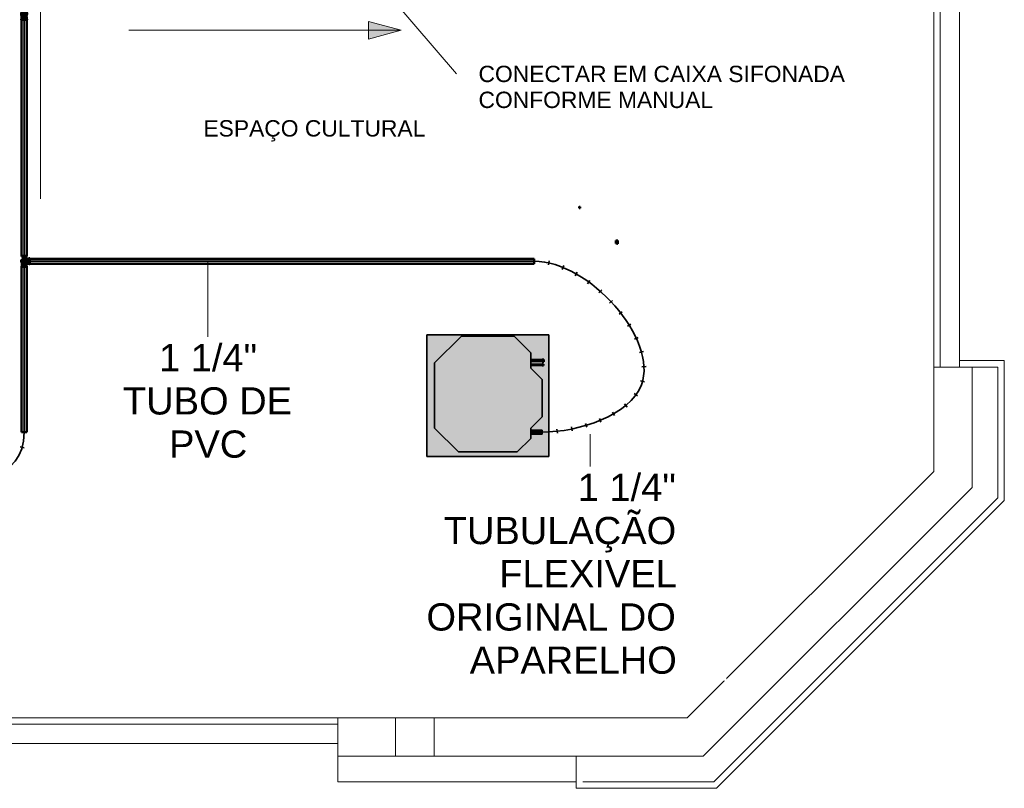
# Model space of a CAD drawing. Header units: millimetres. Extents: x -31934 to 141449, y -11043 to 10357.
# Tile 8 of 13: x 23823 to 31506, y -9793 to -3791. Entities that reach past the tile are written whole.
import ezdxf

# ---------------------------------------------------------------- set-up
doc = ezdxf.new("R2010")
doc.units = ezdxf.units.MM
doc.linetypes.add('Centro', pattern=[30, 12, -6, 6, -6])
doc.linetypes.add('Oculto 1_5', pattern=[2.2, 1.5, -0.7])
for name, color, linetype, lineweight in [('A-DETL', 90, 'Oculto 1_5', 9), ('ESQ', 7, 'Continuous', 9), ('G-ANNO-DIMS', 111, 'Continuous', 9), ('G-ANNO-TEXT', 231, 'Continuous', 18), ('M-EQPM', 50, 'Continuous', 35), ('P-PIPE', 3, 'Continuous', 50), ('P-PIPE-CNTR', 3, 'Centro', 35), ('P-PIPE-IDEN', 2, 'Continuous', 9), ('PAREDES', 7, 'Continuous', 9), ('PEM1-Layout Terreo_dwg', 8, 'Continuous', 9), ('PILAR', 7, 'Continuous', 9)]:
    doc.layers.add(name, color=color, linetype=linetype, lineweight=lineweight)
doc.styles.add('Arial_2', font='arial.ttf', dxfattribs={"height": 127.5})
doc.styles.add('Arial_3', font='arial.ttf', dxfattribs={"height": 212.5})

# ---------------------------------------------------------------- blocks, each defined once
blk = doc.blocks.new('PEM1-Layout Terreo_dwg-1021386-PAVIMENTO TÉRREO TUBULAÇÃO FRIGORIGENA DRENO')
at = {"layer": 'ESQ'}
for p, q in [((123918.2, 20571.7), (123918.2, 23551.7)), ((123968.2, 20571.7), (123968.2, 23551.7)), ((116268.2, 17831.7), (119268.2, 17831.7)), ((116268.2, 17781.7), (119268.2, 17781.7))]:
    blk.add_line(p, q, dxfattribs=at)
at = {"layer": 'PAREDES'}
for p, q in [((124118.2, 20571.7), (124118.2, 23551.7)), ((116268.2, 17631.7), (119268.2, 17631.7))]:
    blk.add_line(p, q, dxfattribs=at)
at = {"layer": 'PAREDES', "flags": 128}
for points in [[(124118.2, 20621.7), (124468.2, 20621.7), (124468.2, 19528.1), (122221.7, 17281.7), (121128.2, 17281.7), (121128.2, 17531.7)], [(120018.2, 17531.7), (122118.2, 17531.7), (124218.2, 19631.7), (124218.2, 20571.7), (123918.2, 20571.7), (123918.2, 19755.9), (121993.9, 17831.7), (120018.2, 17831.7)], [(124218.2, 20571.7), (124418.2, 20571.7), (124418.2, 19548.8), (122201, 17331.7), (121178.2, 17331.7)], [(119718.2, 17831.7), (119268.2, 17831.7), (119268.2, 17531.7), (119718.2, 17531.7)], [(119268.2, 17531.7), (119268.2, 17331.7), (121128.2, 17331.7)]]:
    blk.add_lwpolyline(points, dxfattribs=at)
at = {"layer": 'PILAR', "flags": 128}
blk.add_lwpolyline([(119718.2, 17531.7), (120018.2, 17531.7), (120018.2, 17831.7), (119718.2, 17831.7)], close=True, dxfattribs=at)
blk = doc.blocks.new('Midea_VRF_Indoor_4-way Cassette_MI-90_100_112_140_Q4_DHN1-D _2nd DC_ - MI2-140Q4DHN1-V23-PAVIMENTO TÉRREO TUBULAÇÃO FRIGORIGENA DRENO')
at = {"layer": 'M-EQPM', "linetype": 'Oculto 1_5', "lineweight": 9}
h = blk.add_hatch(color=256, dxfattribs=at)
h.paths.add_polyline_path([(335, -475), (475, -475), (475, 475), (-475, 475), (-475, -475), (229.6, -475)])
h.paths.add_polyline_path([(-229.6, -440.4), (-415, -255), (-415, 255), (-206.4, 463.6), (206.4, 463.6), (335, 335), (335, 281.2), (436.7, 280.6), (436.7, 265), (335, 265.3), (335, 244.2), (425, 243.5), (425, 234.6), (335, 234.6), (335, 215), (425, 125), (425, -165), (335, -255), (335, -269), (425, -269.5), (425, -301), (335, -301), (335, -335), (229.6, -440.4)])
h.paths.add_polyline_path([(426, 234.3), (426, 244.5), (434.7, 243.5), (434.7, 234.3)])
for points in [[(229.6, -440.4), (335, -335), (335, -255), (425, -165), (425, 125), (335, 215), (335, 335), (206.4, 463.6), (-206.4, 463.6), (-415, 255), (-415, -255), (-229.6, -440.4)], [(335, 265.3), (425, 265.8), (425, 281.2), (335, 280.9), (335, 265.5)], [(416.7, 234.6), (425, 235.3), (425, 244.2), (335, 243.5), (335, 234.6)], [(335, -301), (425, -300.5), (425, -269), (335, -269.5), (335, -300.5)]]:
    blk.add_hatch(color=256, dxfattribs=at).paths.add_polyline_path(points)
at = {"layer": 'A-DETL'}
for p, q in [((425, 244), (425, 244.2)), ((425, 234.6), (425, 234.8))]:
    blk.add_line(p, q, dxfattribs=at)
at = {"layer": 'M-EQPM'}
for p, q in [((0, 475), (-475, 475)), ((-475, 475), (-475, -475)), ((-475, -475), (-475, 475)), ((-475, 475), (475, 475)), ((-206.4, 463.6), (-415, 255)), ((-415, 255), (-206.4, 463.6)), ((206.4, 463.6), (-206.4, 463.6)), ((-206.4, 463.6), (206.4, 463.6)), ((475, 475), (0, 475)), ((335, 335), (206.4, 463.6)), ((206.4, 463.6), (335, 335)), ((475, -475), (475, 475)), ((475, 475), (475, -475)), ((335, 215), (335, 335)), ((335, 335), (335, 215)), ((-415, 255), (-415, -255)), ((-415, -255), (-415, 255)), ((425, 281.2), (335, 281.2)), ((335, 265.3), (425, 265.3)), ((425, 244.2), (335, 244.2)), ((335, 234.6), (425, 234.6)), ((425, 234.6), (425, 244.2)), ((425, 125), (335, 215)), ((335, 215), (425, 125)), ((425, -165), (425, 125)), ((425, 125), (425, -165)), ((335, -255), (425, -165)), ((425, -165), (335, -255)), ((-415, -255), (-229.6, -440.4)), ((-229.6, -440.4), (-415, -255)), ((335, -335), (335, -255)), ((335, -255), (335, -335)), ((425, -269), (335, -269)), ((335, -301), (425, -301)), ((425, -301), (425, -269)), ((229.6, -440.4), (335, -335)), ((335, -335), (229.6, -440.4)), ((-229.6, -440.4), (229.6, -440.4)), ((229.6, -440.4), (-229.6, -440.4)), ((-475, -475), (475, -475)), ((475, -475), (-475, -475))]:
    blk.add_line(p, q, dxfattribs=at)
blk = doc.blocks.new('Cotovelo - PVC - CW - Padrão-1121017-PAVIMENTO TÉRREO TUBULAÇÃO FRIGORIGENA DRENO')
at = {"layer": 'P-PIPE', "lineweight": 9}
h = blk.add_hatch(color=120, dxfattribs=at)
h.paths.add_polyline_path([(23838.2, -5690.6), (23837.7, -5685.7), (23836.4, -5682.1), (23835.7, -5677.2), (23837, -5670.3), (23838.2, -5665.5), (23838.2, -5663.8), (23836.2, -5667.2), (23834.5, -5671.2), (23833.8, -5677.2), (23835.9, -5686.6), (23837.7, -5689.9)])
h.paths.add_polyline_path([(23875.8, -5690.6), (23878.1, -5686.6), (23879.5, -5683.2), (23880.3, -5677.2), (23879.5, -5671.2), (23875.8, -5663.8), (23876.4, -5668.6), (23877.6, -5671.7), (23878.3, -5677.5), (23876.4, -5685.7), (23875.8, -5689.4), (23875.8, -5690.2)])
for points in [[(23880.1, -5675.1), (23880.1, -5658.2), (23875.8, -5659.1), (23876.7, -5664.8), (23878.3, -5668.1), (23879.6, -5671.8), (23880.1, -5675.1)], [(23880.2, -5696.1), (23879, -5684.5), (23875.8, -5694.4), (23876.4, -5696.1), (23880.2, -5696.1)], [(23880.3, -5698.4), (23896.7, -5697.6), (23896.5, -5677.2), (23880.3, -5677.2), (23880.1, -5683.2), (23880.2, -5697.6)], [(23896.5, -5677.2), (23896.7, -5656), (23880.2, -5656.7), (23880.3, -5677.2)], [(23896.5, -5677.2), (23902, -5677.2), (23902.1, -5653.9), (23896.7, -5654.7), (23896.6, -5671.2)], [(23902.2, -5700.5), (23902.2, -5699.7), (23902, -5677.2), (23896.5, -5677.2), (23896.8, -5700.5)]]:
    blk.add_hatch(color=120, dxfattribs=at).paths.add_polyline_path(points)
at = {"layer": 'A-DETL', "color": 120, "linetype": 'Continuous', "flags": 128}
for points in [[(23837.8, -5677.2), (23837.8, -5676.4), (23837.9, -5675.7), (23837.9, -5674.9), (23838, -5674.1), (23838.2, -5673.4), (23838.2, -5673.3)], [(23838.2, -5681.1), (23838.1, -5680.5), (23838, -5679.7), (23837.9, -5678.9), (23837.8, -5678.2), (23837.8, -5677.4), (23837.8, -5677.2)], [(23838.3, -5672.8), (23838.3, -5672.6), (23838.5, -5671.9), (23838.8, -5671.1), (23839, -5670.4), (23839.3, -5669.7), (23839.6, -5669), (23840, -5668.3), (23840.3, -5667.6), (23840.7, -5667), (23841.2, -5666.3), (23841.6, -5665.7), (23842.1, -5665.1), (23842.6, -5664.5), (23843.1, -5663.9), (23843.6, -5663.4), (23844.2, -5662.9), (23844.8, -5662.4), (23845.4, -5661.9), (23846, -5661.4), (23846.6, -5661), (23847.3, -5660.6), (23848, -5660.2), (23848.7, -5659.9), (23849.4, -5659.5), (23850.1, -5659.2), (23850.8, -5659), (23851.5, -5658.7), (23852.3, -5658.5), (23853, -5658.4), (23853.8, -5658.2), (23854.5, -5658.1), (23855.3, -5658), (23856.1, -5658), (23856.8, -5657.9)], [(23856.3, -5696.4), (23855.5, -5696.4), (23854.7, -5696.3), (23854, -5696.2), (23853.2, -5696.1), (23852.5, -5695.9), (23851.7, -5695.7), (23851, -5695.5), (23850.3, -5695.2), (23849.6, -5694.9), (23848.8, -5694.6), (23848.2, -5694.3), (23847.5, -5693.9), (23846.8, -5693.5), (23846.2, -5693.1), (23845.6, -5692.6), (23844.9, -5692.2), (23844.4, -5691.7), (23843.8, -5691.1), (23843.2, -5690.6), (23842.7, -5690), (23842.2, -5689.5), (23841.7, -5688.9), (23841.3, -5688.2), (23840.8, -5687.6), (23840.4, -5686.9), (23840.1, -5686.3), (23839.7, -5685.6), (23839.4, -5684.9), (23839.1, -5684.2), (23838.8, -5683.4), (23838.6, -5682.7), (23838.4, -5682), (23838.3, -5681.5)], [(23857.1, -5657.9), (23857.1, -5657.9), (23857.2, -5657.9), (23857.3, -5657.9), (23857.5, -5657.9), (23857.7, -5657.9), (23857.9, -5657.9), (23858.2, -5657.9), (23858.5, -5657.9), (23858.9, -5657.9), (23859.2, -5657.9), (23859.6, -5657.9), (23860.1, -5657.9), (23860.6, -5657.9), (23861.1, -5657.9), (23861.6, -5657.9), (23862.2, -5657.9)], [(23870, -5657.9), (23870.9, -5657.9), (23871.7, -5657.9), (23872.6, -5657.9), (23873.5, -5657.9), (23874.3, -5657.9), (23875.2, -5657.9), (23876.1, -5657.9)], [(23861.9, -5696.4), (23861.3, -5696.4), (23860.8, -5696.4), (23860.3, -5696.4), (23859.9, -5696.4), (23859.4, -5696.4), (23859.1, -5696.4), (23858.7, -5696.4), (23858.4, -5696.4), (23858.1, -5696.4), (23857.8, -5696.4), (23857.6, -5696.4), (23857.4, -5696.4), (23857.3, -5696.4), (23857.2, -5696.4), (23857.1, -5696.4), (23857.1, -5696.4)], [(23875.7, -5696.4), (23874.8, -5696.4), (23873.9, -5696.4), (23873, -5696.4), (23872.2, -5696.4), (23871.3, -5696.4), (23870.5, -5696.4)]]:
    blk.add_lwpolyline(points, dxfattribs=at)
at = {"layer": 'A-DETL', "color": 120, "linetype": 'Continuous'}
for start, end in [(35.6817, 144.3183), (215.6817, 324.3183)]:
    blk.add_arc((23857, -5677.2), 23.3, start, end, dxfattribs=at)
for start_param, end_param in [(4.712389, 5.759587), (3.665191, 4.712389)]:
    blk.add_ellipse((23902.3, -5677.2), major_axis=(0, 23.3), ratio=0.01, start_param=start_param, end_param=end_param, dxfattribs=at)
at = {"layer": 'P-PIPE', "color": 4}
for p, q in [((23896.8, -5656), (23880.3, -5656)), ((23902.3, -5653.9), (23896.8, -5653.9)), ((23880.3, -5698.4), (23896.8, -5698.4)), ((23896.8, -5700.5), (23902.3, -5700.5))]:
    blk.add_line(p, q, dxfattribs=at)
at = {"layer": 'P-PIPE', "color": 4, "flags": 128}
for points in [[(23876.1, -5657.9), (23877, -5657.9), (23878, -5657.9), (23878.9, -5657.9), (23879.8, -5657.9), (23880.3, -5657.9)], [(23880.3, -5696.4), (23879.4, -5696.4), (23878.4, -5696.4), (23877.5, -5696.4), (23876.6, -5696.4), (23875.7, -5696.4)]]:
    blk.add_lwpolyline(points, dxfattribs=at)
at = {"layer": 'P-PIPE', "color": 4}
for start, end in [(144.44068, 180), (180, 215.55932), (0, 35.55932), (324.44068, 360)]:
    blk.add_arc((23857, -5677.2), 23.3, start, end, dxfattribs=at)
for centre, major_axis, start_param, end_param in [((23880.3, -5677.2), (0, 21.2), 0, 1.472271), ((23880.3, -5677.2), (0, 21.2), 1.669321, 3.141593), ((23896.8, -5677.2), (0, 23.3), 0, 1.570796), ((23896.8, -5677.2), (0, 23.3), 1.570796, 3.141593), ((23902.3, -5677.2), (0, 23.3), 0, 1.570796), ((23902.3, -5677.2), (0, 23.3), 1.570796, 3.141593), ((23902.3, -5677.2), (0, 23.3), 5.759587, 6.021386), ((23902.3, -5677.2), (0, 23.3), 3.403392, 3.665191)]:
    blk.add_ellipse(centre, major_axis=major_axis, ratio=0.01, start_param=start_param, end_param=end_param, dxfattribs=at)
blk = doc.blocks.new('Cotovelo - PVC - CW - Padrão-V20-PAVIMENTO TÉRREO TUBULAÇÃO FRIGORIGENA DRENO')
at = {"layer": 'P-PIPE', "lineweight": 9}
for points in [[(23876, -3759.6), (23878.2, -3755.5), (23879.9, -3749.7), (23879.9, -3743), (23879.5, -3740.3), (23875.4, -3732.3), (23871.1, -3728), (23867.6, -3725.7), (23862.5, -3723.8), (23857, -3723), (23850.5, -3724.1), (23843, -3728), (23838.7, -3732.3), (23836.4, -3735.7), (23834.2, -3743), (23834.2, -3749.7), (23835.9, -3755.5), (23838, -3758.4), (23837.9, -3755), (23836.3, -3749.7), (23836.3, -3743), (23836.8, -3740.3), (23840.6, -3733.3), (23844.7, -3729.4), (23846.5, -3728), (23852.9, -3725.7), (23857, -3725.1), (23863.6, -3726.3), (23870.1, -3729.9), (23873.7, -3733.6), (23875.8, -3736.7), (23877.8, -3743), (23877.8, -3749.7), (23876, -3755.3), (23876, -3758), (23876, -3758.4)], [(23875.8, -3756), (23877.8, -3749.7), (23877.8, -3743), (23877.5, -3740.8), (23873.7, -3733.6), (23869, -3729), (23867.6, -3728), (23862.5, -3725.9), (23857, -3725.1), (23850.5, -3726.3), (23844.7, -3729.4), (23840, -3734.1), (23838.1, -3737.2), (23836.3, -3743), (23836.3, -3749.7), (23838, -3755.3), (23838.9, -3740.8), (23842.2, -3734.6), (23846.5, -3730.5), (23852.9, -3727.8), (23857, -3727.1), (23866.1, -3729.7), (23870.1, -3732.4), (23874.5, -3738.8), (23876, -3743), (23875.8, -3756)], [(23833.8, -3791.1), (23845.4, -3790.9), (23857, -3790.9), (23857, -3785.4), (23833.8, -3785.6), (23833.8, -3791)], [(23837, -3791.2), (23837, -3791.1), (23834.5, -3791.2)], [(23835.9, -3785.5), (23857, -3785.4), (23857, -3768.9), (23835.9, -3769.1), (23835.9, -3785.5)], [(23878.2, -3785.5), (23877.5, -3769), (23857, -3768.9), (23857, -3785.4), (23878.2, -3785.5)], [(23880.3, -3791.1), (23879.5, -3785.5), (23857, -3785.4), (23857, -3790.9), (23879.5, -3791)]]:
    blk.add_hatch(color=120, dxfattribs=at).paths.add_polyline_path(points)
h = blk.add_hatch(color=120, dxfattribs=at)
h.paths.add_polyline_path([(23857, -3728.3), (23857, -3727.1), (23853.4, -3727.7), (23856.7, -3728.2)])
h.paths.add_polyline_path([(23838.1, -3769), (23857, -3768.9), (23857, -3728.3), (23852.9, -3728.2), (23845.1, -3732.3), (23842.3, -3734.8), (23840, -3738.8), (23840.4, -3741.1), (23838.9, -3743), (23838, -3752.8), (23838.1, -3769)])
h = blk.add_hatch(color=120, dxfattribs=at)
h.paths.add_polyline_path([(23857, -3728.3), (23860.3, -3727.7), (23857, -3727.1), (23857, -3728.2)])
h.paths.add_polyline_path([(23876, -3769), (23874.6, -3741), (23873.5, -3737.7), (23871.8, -3734.8), (23866.8, -3731), (23860.8, -3728.3), (23857, -3728.3), (23857, -3768.9), (23875.8, -3769)])
h.paths.add_polyline_path([(23866.5, -3729.9), (23862.5, -3728.2), (23864.3, -3729.2), (23865.7, -3729.7)])
at = {"layer": 'A-DETL', "color": 120, "linetype": 'Continuous'}
for start_param, end_param in [(3.665191, 4.533373), (4.712389, 5.759587)]:
    blk.add_ellipse((23857, -3791.1), major_axis=(23.3, 0), ratio=0.01, start_param=start_param, end_param=end_param, dxfattribs=at)
at = {"layer": 'P-PIPE', "color": 4}
for p, q in [((23833.8, -3785.6), (23833.8, -3791.1)), ((23835.9, -3769.1), (23835.9, -3785.6)), ((23878.2, -3785.6), (23878.2, -3769.1)), ((23880.3, -3791.1), (23880.3, -3785.6))]:
    blk.add_line(p, q, dxfattribs=at)
at = {"layer": 'P-PIPE', "color": 4, "flags": 128}
for points in [[(23837.8, -3746.3), (23837.8, -3746.3), (23837.8, -3746.4), (23837.8, -3746.5), (23837.8, -3746.6), (23837.8, -3746.8), (23837.8, -3747), (23837.8, -3747.2), (23837.8, -3747.5), (23837.8, -3747.8), (23837.8, -3748.1), (23837.8, -3748.5), (23837.8, -3748.9), (23837.8, -3749.4), (23837.8, -3749.8), (23837.8, -3750.3), (23837.8, -3750.9), (23837.8, -3751.4), (23837.8, -3752), (23837.8, -3752.7), (23837.8, -3753.3), (23837.8, -3754), (23837.8, -3754.7), (23837.8, -3755.4), (23837.8, -3756.1), (23837.8, -3756.9), (23837.8, -3757.7), (23837.8, -3758.5), (23837.8, -3759.3), (23837.8, -3760.1), (23837.8, -3761), (23837.8, -3761.9), (23837.8, -3762.7), (23837.8, -3763.6), (23837.8, -3764.5), (23837.8, -3765.4), (23837.8, -3766.3), (23837.8, -3767.2), (23837.8, -3768.2), (23837.8, -3769.1), (23837.8, -3769.1)], [(23876.3, -3769.1), (23876.3, -3768.2), (23876.3, -3767.3), (23876.3, -3766.3), (23876.3, -3765.4), (23876.3, -3764.5), (23876.3, -3763.6), (23876.3, -3762.7), (23876.3, -3761.9), (23876.3, -3761), (23876.3, -3760.2), (23876.3, -3759.3), (23876.3, -3758.5), (23876.3, -3757.7), (23876.3, -3756.9), (23876.3, -3756.1), (23876.3, -3755.4), (23876.3, -3754.7), (23876.3, -3754), (23876.3, -3753.3), (23876.3, -3752.7), (23876.3, -3752), (23876.3, -3751.5), (23876.3, -3750.9), (23876.3, -3750.4), (23876.3, -3749.8), (23876.3, -3749.4), (23876.3, -3748.9), (23876.3, -3748.5), (23876.3, -3748.1), (23876.3, -3747.8), (23876.3, -3747.5), (23876.3, -3747.2), (23876.3, -3747), (23876.3, -3746.8), (23876.3, -3746.6), (23876.3, -3746.5), (23876.3, -3746.4), (23876.3, -3746.3), (23876.3, -3746.3)]]:
    blk.add_lwpolyline(points, dxfattribs=at)
at = {"layer": 'P-PIPE', "color": 4}
for radius, start, end in [(23.3, 90, 214.77191), (21.2, 90, 205.31408), (19.2, 90, 187.75995), (23.3, 325.03232, 90), (21.2, 332.66823, 90), (19.3, 350, 90)]:
    blk.add_arc((23857, -3746.3), radius, start, end, dxfattribs=at)
for centre, major_axis, start_param, end_param in [((23857, -3785.6), (23.3, 0), 1.570796, 3.141593), ((23857, -3791.1), (23.3, 0), 1.570796, 3.141593), ((23857, -3791.1), (23.3, 0), 3.403392, 3.665191), ((23857, -3769.1), (21.2, 0), 1.570796, 3.141593), ((23857, -3769.1), (21.2, 0), 0, 1.570796), ((23857, -3785.6), (23.3, 0), 0, 1.570796), ((23857, -3791.1), (23.3, 0), 0, 1.570796), ((23857, -3791.1), (23.3, 0), 5.759587, 6.021386)]:
    blk.add_ellipse(centre, major_axis=major_axis, ratio=0.01, start_param=start_param, end_param=end_param, dxfattribs=at)

msp = doc.modelspace()

# ---------------------------------------------------------------- hatches: boundary and pattern name
at = {"layer": 'G-ANNO-DIMS'}
msp.add_hatch(color=256, dxfattribs=at).paths.add_polyline_path([(26798.3, -3873.8), (26543.3, -3805.5), (26543.3, -3942.2)])
at = {"layer": 'P-PIPE'}
for color, points in [(130, [(23837, -5633.9), (23851.9, -5633.7), (23857, -5633.7), (23857, -3790.9), (23837, -3791.1), (23837, -5633.9)]), (130, [(23877, -5633.9), (23876.4, -3791), (23857, -3790.9), (23857, -5633.7), (23876.4, -5633.9)]), (4, [(28188.5, -5261.5), (28197.1, -5260.9), (28197.1, -5251.3), (28188.5, -5251.8), (28188.5, -5260.9)]), (4, [(28473.5, -5539.2), (28488.1, -5538.8), (28488.1, -5515.7), (28473.5, -5516.1), (28473.5, -5538.8)]), (130, [(23836.5, -5639.9), (23857, -5639.9), (23857, -5633.9), (23835.7, -5633.9), (23835.7, -5639.9)]), (130, [(23843.8, -5677.2), (23857, -5677.2), (23857, -5639.9), (23838.2, -5639.9), (23838.9, -5677.2), (23842, -5677.2)]), (130, [(23838.6, -5714.4), (23857, -5714.4), (23857, -5677.2), (23838.2, -5677.2), (23838.2, -5714.4)]), (130, [(23878.3, -5639.9), (23877.6, -5633.9), (23857, -5633.9), (23857, -5639.9), (23877.6, -5639.9)]), (4, [(23872.1, -5677.2), (23875.8, -5677.2), (23875.2, -5639.9), (23857, -5639.9), (23857, -5677.2), (23870.3, -5677.2)]), (130, [(23872.1, -5714.4), (23875.8, -5714.4), (23875.2, -5677.2), (23857, -5677.2), (23857, -5714.4), (23870.3, -5714.4)]), (130, [(23902.1, -5677.2), (27836.8, -5677.2), (27837, -5657.2), (23902.2, -5657.9), (23902.1, -5672)]), (130, [(23902.3, -5697.2), (27837, -5696.5), (27836.8, -5677.2), (23902.1, -5677.2), (23902.2, -5696.5)]), (130, [(27836.9, -5694.5), (27837.1, -5694.5), (27837, -5657.9)]), (130, [(23842, -5720.4), (23857, -5720.4), (23857, -5714.4), (23835.7, -5714.4), (23836.5, -5720.4), (23838.6, -5720.4)]), (130, [(23857, -7011.2), (23857, -5720.4), (23837, -5720.4), (23837.7, -7011.2), (23851.9, -7011.2)]), (130, [(23878.3, -5720.4), (23877.6, -5714.4), (23857, -5714.4), (23857, -5720.4), (23877.6, -5720.4)]), (130, [(23857, -7011.2), (23877, -7011.2), (23876.4, -5720.4), (23857, -5720.4), (23857, -7009.5)]), (4, [(27912.5, -6461.2), (27912.5, -6444.8), (27900.8, -6445.6), (27900.8, -6461.2)]), (4, [(27910.5, -6491.9), (27910.5, -6481.7), (27901.8, -6482.2), (27901.8, -6491.9)])]:
    msp.add_hatch(color=color, dxfattribs=at).paths.add_polyline_path(points)
h = msp.add_hatch(color=130, dxfattribs=at)
h.paths.add_polyline_path([(23875.8, -5687), (23877.7, -5682.1), (23878.3, -5677.2), (23877.6, -5671.7), (23875.8, -5667.4), (23875.8, -5686.6)])
h.paths.add_polyline_path([(23838.2, -5687), (23838.2, -5667.4), (23836.5, -5671.7), (23835.7, -5677.2), (23836.5, -5682.7), (23838.1, -5686.6)])

# ---------------------------------------------------------------- linework, layer by layer
at = {"layer": 'A-DETL', "color": 120, "linetype": 'Continuous'}
for p, q in [((28197.1, -5251.3), (28197.1, -5251.1)), ((28197.1, -5251.3), (28197.1, -5251.1)), ((28197.1, -5261.6), (28197.1, -5261.5)), ((28197.1, -5261.6), (28197.1, -5261.5)), ((23846.4, -5633.9), (23842, -5633.9)), ((23872.1, -5633.9), (23867.7, -5633.9)), ((27901.8, -6481.7), (27901.8, -6481.5)), ((27901.8, -6481.7), (27901.8, -6481.5)), ((27901.8, -6492.1), (27901.8, -6491.9)), ((27901.8, -6492.1), (27901.8, -6491.9)), ((27910.5, -6481.7), (27910.5, -6481.5)), ((27910.5, -6481.7), (27910.5, -6481.5)), ((27910.5, -6492.1), (27910.5, -6491.9)), ((27910.5, -6492.1), (27910.5, -6491.9))]:
    msp.add_line(p, q, dxfattribs=at)
for centre, radius, start, end in [((23857, -5677.2), 20, 171.16272, 180), ((23857, -5677.2), 20, 180, 188.83728), ((23857, -5677.2), 20, 135, 170.40053), ((23857, -5677.2), 20, 189.59947, 225), ((23857, -5677.2), 20, 9.59947, 135), ((23857, -5677.2), 20, 225, 350.40053), ((23857, -5687.2), 10, 90, 270), ((23857, -5667.2), 10, 270, 90), ((23857, -5677.2), 20, 0, 8.83728), ((23857, -5677.2), 20, 351.16272, 0)]:
    msp.add_arc(centre, radius, start, end, dxfattribs=at)
for centre, major_axis, start_param, end_param in [((23857, -3791.1), (20, 0), 2.19965, 2.356194), ((23857, -3791.1), (20, 0), 0.785398, 0.941943), ((23857, -5633.9), (20, 0), 3.665191, 4.712389), ((23857, -5633.9), (20, 0), 4.712389, 5.759587), ((23902.3, -5677.2), (0, 20), 0.785398, 0.941943), ((23902.3, -5677.2), (0, 20), 2.19965, 2.356194)]:
    msp.add_ellipse(centre, major_axis=major_axis, ratio=0.01, start_param=start_param, end_param=end_param, dxfattribs=at)
at = {"layer": 'G-ANNO-DIMS'}
for p, q in [((23984.5, -5190.8), (23984.5, -3065.8)), ((26798.3, -3873.8), (26543.3, -3805.5)), ((26543.3, -3805.5), (26543.3, -3942.2)), ((24673.3, -3873.8), (26798.3, -3873.8)), ((26543.3, -3942.2), (26798.3, -3873.8))]:
    msp.add_line(p, q, dxfattribs=at)
at = {"layer": 'G-ANNO-TEXT', "color": 10, "lineweight": 9}
msp.add_line((26247.7, -3061.4), (27230.2, -4214.4), dxfattribs=at)
at = {"layer": 'P-PIPE', "color": 4}
for p, q in [((23837, -3791.1), (23837, -5633.9)), ((23877, -5633.9), (23877, -3791.1)), ((28188.5, -5250.1), (28187.5, -5250.1)), ((28187.5, -5250.1), (28187.5, -5262.6)), ((28187.5, -5250.1), (28187.5, -5262.6)), ((28187.5, -5262.6), (28188.5, -5262.6)), ((28188.5, -5250.1), (28188.5, -5262.6)), ((28188.5, -5250.1), (28188.5, -5251)), ((28197.1, -5251.1), (28188.5, -5251.1)), ((28188.5, -5261.6), (28188.5, -5251.1)), ((28188.5, -5251.3), (28188.5, -5251.1)), ((28188.5, -5261.6), (28188.5, -5261.5)), ((28188.5, -5261.6), (28197.1, -5261.6)), ((28188.5, -5261.8), (28188.5, -5262.6)), ((28197.1, -5261.6), (28197.1, -5251.1)), ((28197.1, -5251.3), (28197.1, -5251.1)), ((28197.1, -5261.6), (28197.1, -5261.5)), ((28488.1, -5515.7), (28473.5, -5515.7)), ((28473.5, -5515.7), (28473.5, -5539.2)), ((28489.1, -5514.9), (28488.1, -5514.9)), ((28488.1, -5515.3), (28488.1, -5514.9)), ((28488.1, -5540.1), (28488.1, -5514.9)), ((28488.1, -5515.7), (28488.1, -5539.2)), ((28489.1, -5540.1), (28489.1, -5514.9)), ((28489.1, -5540.1), (28489.1, -5514.9)), ((28473.5, -5539.2), (28488.1, -5539.2)), ((28488.1, -5540.1), (28488.1, -5539.6)), ((28488.1, -5540.1), (28489.1, -5540.1)), ((23835.7, -5633.9), (23835.7, -5639.9)), ((23842, -5633.9), (23835.7, -5633.9)), ((23835.7, -5639.9), (23846.4, -5639.9)), ((23838.2, -5676.2), (23838.2, -5677.2)), ((23838.2, -5677.2), (23838.2, -5714.4)), ((23867.7, -5639.9), (23878.3, -5639.9)), ((23878.3, -5633.9), (23872.1, -5633.9)), ((23875.8, -5677.2), (23875.8, -5676.2)), ((23875.8, -5714.4), (23875.8, -5677.2)), ((23878.3, -5639.9), (23878.3, -5633.9)), ((27837, -5657.2), (23902.3, -5657.2)), ((23835.7, -5714.4), (23835.7, -5720.4)), ((23857, -5714.4), (23835.7, -5714.4)), ((23835.7, -5720.4), (23857, -5720.4)), ((23837, -5720.4), (23837, -7011.2)), ((23878.3, -5714.4), (23857, -5714.4)), ((23857, -5720.4), (23878.3, -5720.4)), ((23877, -7011.2), (23877, -5720.4)), ((23878.3, -5720.4), (23878.3, -5714.4)), ((23902.3, -5697.2), (27837, -5697.2)), ((27912.5, -6444.5), (27900.8, -6444.5)), ((27900.8, -6444.5), (27900.8, -6461.5)), ((27900.8, -6444.5), (27900.8, -6444.8)), ((27913.5, -6443.6), (27912.5, -6443.6)), ((27912.5, -6462.4), (27912.5, -6443.6)), ((27912.5, -6444.8), (27912.5, -6443.6)), ((27912.5, -6444.5), (27912.5, -6461.5)), ((27912.5, -6444.5), (27912.5, -6444.8)), ((27913.5, -6462.4), (27913.5, -6443.6)), ((27913.5, -6462.4), (27913.5, -6443.6)), ((27900.8, -6461.2), (27900.8, -6461.5)), ((27900.8, -6461.5), (27912.5, -6461.5)), ((27901.8, -6482.1), (27900.8, -6482.1)), ((27900.8, -6491.5), (27901.8, -6491.5)), ((27910.5, -6481.5), (27901.8, -6481.5)), ((27901.8, -6492.1), (27901.8, -6481.5)), ((27901.8, -6481.7), (27901.8, -6481.5)), ((27901.8, -6492.1), (27901.8, -6491.9)), ((27901.8, -6492.1), (27910.5, -6492.1)), ((27910.5, -6481.7), (27910.5, -6481.5)), ((27910.5, -6492.1), (27910.5, -6481.5)), ((27910.5, -6492.1), (27910.5, -6491.9)), ((27912.5, -6461.2), (27912.5, -6461.5)), ((27912.5, -6462.4), (27912.5, -6461.2)), ((27912.5, -6462.4), (27913.5, -6462.4)), ((23837, -7011.2), (23877, -7011.2))]:
    msp.add_line(p, q, dxfattribs=at)
at = {"layer": 'P-PIPE', "color": 130, "lineweight": 35}
for p, q in [((27837, -5693.2), (27837, -5661.2)), ((27948.5, -5706.4), (27955.6, -5675.2)), ((28056.2, -5741), (28068.4, -5711.4)), ((28158.3, -5791.3), (28174.2, -5763.5)), ((28254.1, -5853.4), (28272.8, -5827.5)), ((28343.2, -5925), (28364.4, -5901)), ((28425.4, -6004.6), (28448.7, -5982.7)), ((28499.9, -6091.4), (28525.2, -6071.8)), ((28565.5, -6185), (28592.6, -6168)), ((28619.9, -6285), (28648.9, -6271.5)), ((28659.6, -6391.1), (28690.4, -6382.4)), ((28678.4, -6501.7), (28710.3, -6500.1)), ((28667, -6611.5), (28697.9, -6620.1)), ((28618.8, -6710.3), (28644.8, -6729)), ((28542, -6791.3), (28562.4, -6815.9)), ((28346.5, -6905.3), (28358.8, -6934.9)), ((28448.8, -6855.3), (28464.7, -6883.1)), ((28014.8, -6988.9), (28018.2, -7020.7)), ((28127.9, -6971.3), (28134.2, -7002.7)), ((28238.9, -6943.6), (28248.1, -6974.2)), ((23827.3, -7125.4), (23858.2, -7133.7))]:
    msp.add_line(p, q, dxfattribs=at)
at = {"layer": 'P-PIPE', "color": 4}
for start, end in [(177.32012, 207.50696), (332.49304, 2.67988)]:
    msp.add_arc((23857, -5677.2), 21.3, start, end, dxfattribs=at)
for centre, major_axis, start_param, end_param in [((23857, -3791.1), (20, 0), 2.356194, 3.141593), ((23857, -3791.1), (20, 0), 0, 0.785398), ((23857, -5633.9), (20, 0), 1.570796, 3.141593), ((23857, -5633.9), (20, 0), 3.403392, 3.665191), ((23857, -5633.9), (20, 0), 0, 1.570796), ((23857, -5633.9), (20, 0), 5.759587, 6.021386), ((23902.3, -5677.2), (0, 20), 0, 0.785398), ((27837, -5677.2), (0, 20), 0, 1.570796), ((27837, -5677.2), (0, 20), 1.570796, 3.141593), ((27837, -5677.2), (0, 20), 4.712389, 6.021386), ((27837, -5677.2), (0, 20), 3.403392, 4.712389), ((23902.3, -5677.2), (0, 20), 2.356194, 3.141593)]:
    msp.add_ellipse(centre, major_axis=major_axis, ratio=0.01, start_param=start_param, end_param=end_param, dxfattribs=at)
at = {"layer": 'P-PIPE-CNTR', "color": 130, "linetype": 'Continuous'}
for p, q in [((23857, -3791.1), (23857, -5633.9)), ((28197.1, -5256.4), (28187.5, -5256.4)), ((28473.5, -5527.5), (28489.1, -5527.5)), ((23825, -5677.2), (23889, -5677.2)), ((23857, -5720.4), (23857, -5633.9)), ((23857, -5709.2), (23857, -5645.2)), ((23878.1, -5677.2), (23880.3, -5677.2)), ((23880.3, -5677.2), (23896.8, -5677.2)), ((23896.8, -5677.2), (23902.1, -5677.2)), ((23902.3, -5677.2), (27837, -5677.2)), ((23857, -5720.4), (23857, -7011.2)), ((27900.8, -6453), (27913.5, -6453)), ((27900.8, -6486.8), (27910.5, -6486.8))]:
    msp.add_line(p, q, dxfattribs=at)
msp.add_open_spline([(27900.8, -7011.2), (28186.3, -7011.2), (29175.1, -6690.5), (28263, -5677.2), (27837, -5677.2)], degree=3, knots=[0, 0, 0, 0, 2.810003, 7.002844, 7.002844, 7.002844, 7.002844], dxfattribs=at)
msp.add_open_spline([(21472.4, -7011.2), (22268, -7011.2), (23857, -7806.8), (23857, -7011.2)], degree=3, dxfattribs=at)
at = {"layer": 'P-PIPE-IDEN'}
for p, q in [((25291.9, -5677.2), (25291.9, -6266.8)), ((28273.7, -7027.2), (28273.7, -7279.2))]:
    msp.add_line(p, q, dxfattribs=at)

# ---------------------------------------------------------------- block references
at = {"layer": 'A-DETL', "color": 120, "linetype": 'Continuous'}
for name in ['Cotovelo - PVC - CW - Padrão-V20-PAVIMENTO TÉRREO TUBULAÇÃO FRIGORIGENA DRENO', 'Cotovelo - PVC - CW - Padrão-1121017-PAVIMENTO TÉRREO TUBULAÇÃO FRIGORIGENA DRENO']:
    msp.add_blockref(name, (0, 0), dxfattribs=at)
at = {"layer": 'A-DETL'}
msp.add_blockref('Midea_VRF_Indoor_4-way Cassette_MI-90_100_112_140_Q4_DHN1-D _2nd DC_ - MI2-140Q4DHN1-V23-PAVIMENTO TÉRREO TUBULAÇÃO FRIGORIGENA DRENO', (27475.8, -6726.2), dxfattribs=at)
at = {"layer": 'PEM1-Layout Terreo_dwg', "color": 7}
msp.add_blockref('PEM1-Layout Terreo_dwg-1021386-PAVIMENTO TÉRREO TUBULAÇÃO FRIGORIGENA DRENO', (-92962, -27074.8), dxfattribs=at)

# ---------------------------------------------------------------- texts
at = {"layer": 'G-ANNO-TEXT', "color": 1, "lineweight": 9, "char_height": 127.5, "attachment_point": 1, "style": 'Arial_2'}
for s, insert, width in [('CONECTAR EM CAIXA SIFONADA', (27403, -4150.7), 3482.13), ('CONFORME MANUAL', (27403, -4353.1), 2241.919), ('ESPAÇO CULTURAL', (25256.2, -4575.7), 2105.632)]:
    msp.add_mtext(s, dxfattribs=dict(at, insert=insert, width=width))

# ---------------------------------------------------------------- next in the draw order: texts
at = {"layer": 'P-PIPE-IDEN', "char_height": 212.5, "attachment_point": 1, "style": 'Arial_3', "bg_fill": 3, "box_fill_scale": 1.25, "bg_fill_color": 256, "bg_fill_true_color": 13158600, "bg_fill_transparency": 0}
for s, insert, width in [('1 1/4"', (24909.6, -6324.2), 926.751), ('TUBO DE', (24628.5, -6661.5), 1601.371), ('PVC', (24988.3, -6998.9), 735.949), ('1 1/4"', (28177.5, -7336.6), 926.751), ('FLEXIVEL', (27564.7, -8011.2), 1669.514), ('ORIGINAL DO', (26996.8, -8348.6), 2357.763), ('APARELHO', (27334.1, -8685.9), 1948.902)]:
    msp.add_mtext(s, dxfattribs=dict(at, insert=insert, width=width))

# ---------------------------------------------------------------- next in the draw order: texts
at = {"layer": 'P-PIPE-IDEN', "insert": (27131.7, -7673.9), "char_height": 212.5, "width": 2194.219, "attachment_point": 1, "style": 'Arial_3', "bg_fill": 3, "box_fill_scale": 1.25, "bg_fill_color": 256, "bg_fill_true_color": 13158600, "bg_fill_transparency": 0}
msp.add_mtext('TUBULAÇÃO', dxfattribs=at)

doc.saveas('drawing.dxf')
